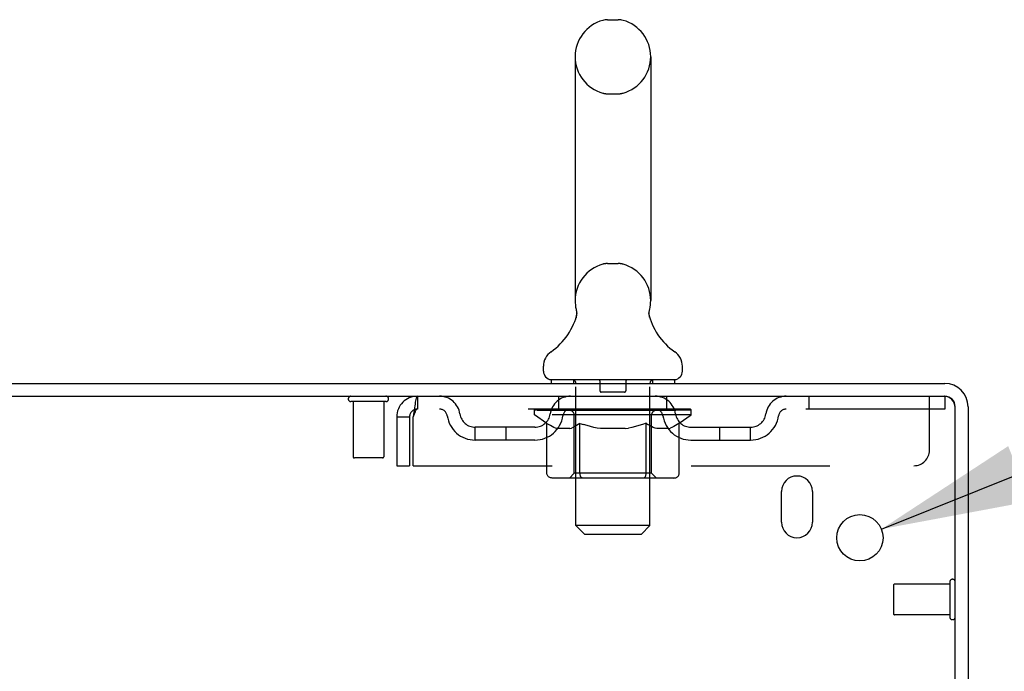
# Model space of a CAD drawing. Header units: inches. Extents: x 0 to 204, y 0 to 132.
# Tile 52 of 118: x 31.92 to 39.89, y 87.13 to 92.41. Entities that reach past the tile are written whole.
import ezdxf

# ---------------------------------------------------------------- set-up
doc = ezdxf.new("R2010")
doc.units = ezdxf.units.IN
doc.header["$LTSCALE"] = 11.243375
doc.header["$MEASUREMENT"] = 0
doc.linetypes.add('HIDDEN', pattern=[0.2, 0.1, -0.1])
doc.layers.get('0').update_dxf_attribs({"linetype": 'CONTINUOUS'})
doc.layers.add('DEFAULT_2', color=8, linetype='HIDDEN')
doc.layers.add('DIMENSIONS', color=7, linetype='CONTINUOUS')
doc.styles.get("Standard").update_dxf_attribs({"font": 'arial.ttf'})
doc.styles.add('TEXTSTYLE_1', font='gdt', dxfattribs={"width": 0.8})
doc.dimstyles.new('DIMSTYLE_2', dxfattribs={"dimtxt": 0.901875, "dimasz": 1.2025, "dimexe": 0.09, "dimexo": 0.07, "dimgap": 0.09, "dimtad": 0, "dimtih": 1, "dimtoh": 1, "dimzin": 4, "dimdsep": 46, "dimtxsty": 'Standard', "dimblk": '_FILLED', "dimblk1": '_FILLED', "dimblk2": '_FILLED', "dimcen": 0.09, "dimadec": 3, "dimazin": 1, "dimtfac": 1, "dimtdec": 3, "dimtofl": 0, "dimtmove": 0, "dimatfit": 1, "dimldrblk": '_FILLED', "dimfxl": 0, "dimtolj": 1, "dimtzin": 4, "dimarcsym": 0})

# ---------------------------------------------------------------- blocks, each defined once
blk = doc.blocks.new('_FILLED')
at = {"color": 0, "linetype": 'ByBlock'}
blk.add_solid([(0, 0), (-1, 0.2), (-1, -0.2)], dxfattribs=at)
blk = doc.blocks.new('*D28')
at = {"layer": 'DIMENSIONS', "color": 2, "linetype": 'Continuous'}
for p, q in [((38.8986, 88.2795), (41.2679, 89.2326)), ((41.2679, 89.2326), (42.3201, 89.2326))]:
    blk.add_line(p, q, dxfattribs=at)
at = {"layer": 'DIMENSIONS', "color": 2, "linetype": 'Continuous', "xscale": 1.2025, "yscale": 1.2025, "zscale": 1.2025, "rotation": 201.9136037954}
blk.add_blockref('_FILLED', (38.8986, 88.2795), dxfattribs=at)
at = {"layer": 'DIMENSIONS', "color": 2, "linetype": 'Continuous', "insert": (42.771, 89.6836), "char_height": 0.901875, "width": 2.952607, "attachment_point": 1, "line_spacing_factor": 0.9, "style": 'TEXTSTYLE_1'}
blk.add_mtext('{\\fgdt;n}\\fArial;.38', dxfattribs=at)

msp = doc.modelspace()

# ---------------------------------------------------------------- linework, layer by layer
at = {"color": 7, "linetype": 'Continuous'}
for p, q in [((36.6809, 92.405), (36.7683, 92.405)), ((36.4186, 92.105), (36.4186, 90.13)), ((37.0306, 92.105), (37.0306, 90.13)), ((37.0187, 90.026), (37.0188, 90.0311)), ((37.0188, 90.021), (37.0187, 90.0261)), ((37.0188, 90.031), (37.019, 90.0361)), ((37.0192, 90.016), (37.0188, 90.0211)), ((37.019, 90.036), (37.0194, 90.041)), ((37.0196, 90.0111), (37.0191, 90.0161)), ((37.0194, 90.0409), (37.0199, 90.046)), ((37.0203, 90.0062), (37.0196, 90.0112)), ((37.0199, 90.0459), (37.0207, 90.0509)), ((37.0211, 90.0013), (37.0203, 90.0063)), ((37.022, 89.9969), (37.0211, 90.0014)), ((37.0216, 90.0558), (37.0225, 90.0601)), ((37.0229, 89.9928), (37.022, 89.9969)), ((36.4247, 89.9869), (36.4232, 89.9822)), ((36.1621, 89.5585), (36.1621, 89.5979)), ((37.2871, 89.5585), (37.2871, 89.5979)), ((36.2246, 89.4895), (36.2246, 89.4595)), ((37.2246, 89.4895), (36.2246, 89.4895)), ((37.2246, 89.4895), (37.2246, 89.4595))]:
    msp.add_line(p, q, dxfattribs=at)
at = {"color": 3, "linetype": 'Continuous'}
for p, q in [((21.6516, 89.4595), (39.4106, 89.4595)), ((21.5996, 89.3555), (39.4056, 89.3555)), ((39.4956, 86.0421), (39.4956, 89.2655)), ((39.5996, 89.2705), (39.5996, 86.0428)), ((38.0896, 88.3345), (38.0896, 88.5845)), ((38.3396, 88.5845), (38.3396, 88.3345))]:
    msp.add_line(p, q, dxfattribs=at)
at = {"color": 7, "linetype": 'Continuous'}
for points in [[(36.4267, 90.0601), (36.4276, 90.0559), (36.4285, 90.051), (36.4293, 90.046), (36.4298, 90.0411), (36.4302, 90.0361), (36.4304, 90.0312), (36.4305, 90.0262), (36.4304, 90.0212), (36.4301, 90.0163), (36.4296, 90.0113), (36.429, 90.0064), (36.4282, 90.0015), (36.4272, 89.9966), (36.426, 89.9917), (36.4247, 89.9869)], [(37.0207, 90.0509), (37.0216, 90.0558), (37.0225, 90.0601)]]:
    msp.add_lwpolyline(points, dxfattribs=at)
at = {"color": 3, "linetype": 'Continuous'}
msp.add_circle((38.7246, 88.2095), 0.1875, dxfattribs=at)
at = {"color": 7, "linetype": 'Continuous'}
for centre, radius, start, end in [((36.7246, 92.105), 0.306, 105.63034, 180), ((36.6809, 92.2613), 0.1437, 90, 105.63034), ((36.7683, 92.2613), 0.1437, 74.36966, 90), ((36.7246, 92.105), 0.306, 0, 74.36966), ((36.7246, 90.13), 0.306, 180, 193.20532), ((36.7246, 90.13), 0.306, 346.79468, 360), ((35.9266, 90.1463), 0.523, 304.66237, 347.23891), ((37.5226, 90.1463), 0.523, 192.7611, 235.33763), ((36.3059, 89.5979), 0.1438, 124.66237, 180), ((37.1434, 89.5979), 0.1438, 360, 55.33763), ((36.2311, 89.5585), 0.069, 180, 265), ((37.2181, 89.5585), 0.069, 275, 360), ((39.4106, 89.2705), 0.085, 0, 90)]:
    msp.add_arc(centre, radius, start, end, dxfattribs=at)
at = {"color": 3, "linetype": 'Continuous'}
for centre, radius, start, end in [((39.4106, 89.2705), 0.189, 0, 90), ((39.4056, 89.2655), 0.09, 0, 90), ((38.2146, 88.5845), 0.125, 0, 180), ((38.2146, 88.3345), 0.125, 180, 360)]:
    msp.add_arc(centre, radius, start, end, dxfattribs=at)
at = {"layer": 'DEFAULT_2', "color": 8, "linetype": 'HIDDEN'}
for p, q in [((36.6809, 91.805), (36.7683, 91.805)), ((36.6809, 90.43), (36.7683, 90.43)), ((36.4046, 89.4895), (36.4046, 89.4595)), ((36.4246, 88.3085), (36.4246, 89.4595)), ((36.6196, 89.4795), (36.6196, 89.3995)), ((36.8296, 89.4795), (36.8296, 89.3995)), ((37.0246, 88.3085), (37.0246, 89.4595)), ((37.0446, 89.4895), (37.0446, 89.4595)), ((35.1416, 89.3555), (35.1416, 89.2515)), ((36.2871, 89.2515), (36.2871, 89.3555)), ((36.8196, 89.3895), (36.6296, 89.3895)), ((37.1621, 89.2515), (37.1621, 89.3555)), ((38.3121, 89.3555), (38.3121, 89.2515)), ((39.2871, 88.918), (39.2871, 89.3555)), ((39.4056, 89.3555), (39.4121, 89.3555)), ((39.4121, 89.3555), (39.4121, 89.2515)), ((34.8876, 89.3125), (34.6036, 89.3125)), ((34.6216, 89.3125), (34.6216, 88.8655)), ((34.8696, 89.3125), (34.8696, 88.8655)), ((39.4121, 89.2515), (35.1416, 89.2515)), ((36.0913, 89.2048), (36.0913, 89.2515)), ((36.1906, 89.1353), (36.0913, 89.2048)), ((37.3579, 89.2048), (36.0913, 89.2048)), ((36.101, 89.2449), (36.101, 89.2515)), ((36.1096, 89.2416), (36.1096, 89.2449)), ((36.1096, 89.2416), (37.3396, 89.2416)), ((36.1185, 89.2416), (36.1185, 89.2449)), ((36.1194, 89.2416), (36.1194, 89.2449)), ((36.1295, 89.2449), (36.1295, 89.2515)), ((36.1458, 89.2416), (36.1458, 89.2449)), ((36.1476, 89.2416), (36.1476, 89.2449)), ((36.1762, 89.2449), (36.1762, 89.2515)), ((36.1907, 89.2416), (36.1907, 89.2449)), ((36.1934, 89.2416), (36.1934, 89.2449)), ((36.3977, 89.2446), (36.1963, 89.2446)), ((36.2395, 89.2449), (36.2395, 89.2515)), ((36.2408, 89.2416), (36.2408, 89.2446)), ((36.2416, 89.2416), (36.2416, 89.2446)), ((36.2446, 89.2416), (36.2446, 89.2446)), ((36.2518, 89.2416), (36.2518, 89.2449)), ((36.2518, 89.2416), (36.2518, 89.2446)), ((36.2552, 89.2416), (36.2552, 89.2449)), ((36.2586, 89.2416), (36.2586, 89.2456)), ((36.2629, 89.2416), (36.2629, 89.2446)), ((36.2771, 89.2416), (36.2771, 89.2446)), ((36.2952, 89.2416), (36.2952, 89.2446)), ((36.2957, 89.2416), (36.2957, 89.2473)), ((36.3161, 89.2416), (36.3161, 89.2446)), ((36.3161, 89.2416), (36.3161, 89.2446)), ((36.3176, 89.2449), (36.3176, 89.2515)), ((36.3272, 89.2416), (36.3272, 89.2449)), ((36.3314, 89.2416), (36.3314, 89.2449)), ((36.3406, 89.2416), (36.3406, 89.2446)), ((36.3519, 89.2416), (36.3519, 89.2488)), ((36.3674, 89.2416), (36.3674, 89.2446)), ((36.3704, 89.2416), (36.3704, 89.2446)), ((36.3977, 89.2416), (36.3977, 89.2446)), ((36.4647, 89.2446), (36.4027, 89.2446)), ((36.408, 89.2449), (36.408, 89.2515)), ((36.4119, 88.733), (36.4119, 89.2017)), ((36.4148, 89.2416), (36.4148, 89.2449)), ((36.4195, 89.2416), (36.4195, 89.2449)), ((36.4255, 89.2416), (36.4255, 89.25)), ((36.4296, 89.2416), (36.4296, 89.2446)), ((36.4405, 89.2416), (36.4405, 89.2446)), ((36.4647, 89.2416), (36.4647, 89.2446)), ((36.5396, 89.2446), (36.4804, 89.2446)), ((36.5008, 89.2416), (36.5008, 89.2446)), ((36.508, 89.2449), (36.508, 89.2515)), ((36.5117, 89.2416), (36.5117, 89.2449)), ((36.5141, 89.2416), (36.5141, 89.2508)), ((36.5168, 89.2416), (36.5168, 89.2449)), ((36.5243, 89.2416), (36.5243, 89.245)), ((36.5396, 89.2416), (36.5396, 89.2446)), ((36.6201, 89.2446), (36.5656, 89.2446)), ((36.5787, 89.2416), (36.5787, 89.2446)), ((36.6102, 89.2446), (36.7246, 89.2515)), ((36.6146, 89.2449), (36.6146, 89.2515)), ((36.6152, 89.2514), (36.6146, 89.2515)), ((36.6151, 89.2416), (36.6151, 89.2449)), ((36.6152, 89.2449), (36.6152, 89.2514)), ((36.6191, 89.2416), (36.6191, 89.2451)), ((36.6201, 89.2416), (36.6201, 89.2446)), ((36.6205, 89.2416), (36.6205, 89.2449)), ((36.7038, 89.2446), (36.6556, 89.2446)), ((36.6611, 89.2416), (36.6611, 89.2446)), ((36.7038, 89.2416), (36.7038, 89.2446)), ((36.7221, 89.245), (36.7219, 89.2449)), ((36.7219, 89.2416), (36.7219, 89.2449)), ((36.7221, 89.2416), (36.7221, 89.245)), ((36.7246, 89.2449), (36.7246, 89.2515)), ((36.7246, 89.2515), (36.839, 89.2446)), ((36.7271, 89.2416), (36.7271, 89.245)), ((36.7271, 89.245), (36.7273, 89.2449)), ((36.7273, 89.2416), (36.7273, 89.2449)), ((36.7454, 89.2416), (36.7454, 89.2446)), ((36.7454, 89.2446), (36.7936, 89.2446)), ((36.7881, 89.2416), (36.7881, 89.2446)), ((36.8287, 89.2416), (36.8287, 89.2449)), ((36.8291, 89.2416), (36.8291, 89.2446)), ((36.8291, 89.2446), (36.8836, 89.2446)), ((36.8301, 89.2416), (36.8301, 89.2451)), ((36.834, 89.2514), (36.8346, 89.2515)), ((36.834, 89.2449), (36.834, 89.2514)), ((36.8341, 89.2416), (36.8341, 89.2449)), ((36.8346, 89.2449), (36.8346, 89.2515)), ((36.8705, 89.2416), (36.8705, 89.2446)), ((36.9096, 89.2416), (36.9096, 89.2446)), ((36.9096, 89.2446), (36.9688, 89.2446)), ((36.9249, 89.2416), (36.9249, 89.245)), ((36.9324, 89.2416), (36.9324, 89.2449)), ((36.9351, 89.2416), (36.9351, 89.2508)), ((36.9375, 89.2416), (36.9375, 89.2449)), ((36.9412, 89.2449), (36.9412, 89.2515)), ((36.9484, 89.2416), (36.9484, 89.2446)), ((36.9845, 89.2416), (36.9845, 89.2446)), ((36.9845, 89.2446), (37.0465, 89.2446)), ((37.0087, 89.2416), (37.0087, 89.2446)), ((37.0196, 89.2416), (37.0196, 89.2446)), ((37.0237, 89.2416), (37.0237, 89.25)), ((37.0298, 89.2416), (37.0298, 89.2449)), ((37.0344, 89.2416), (37.0344, 89.2449)), ((37.0374, 88.733), (37.0374, 89.2017)), ((37.0412, 89.2449), (37.0412, 89.2515)), ((37.0515, 89.2416), (37.0515, 89.2446)), ((37.0515, 89.2446), (37.3578, 89.2446)), ((37.0788, 89.2416), (37.0788, 89.2446)), ((37.0818, 89.2416), (37.0818, 89.2446)), ((37.0973, 89.2416), (37.0973, 89.2488)), ((37.1086, 89.2416), (37.1086, 89.2446)), ((37.1178, 89.2416), (37.1178, 89.2449)), ((37.122, 89.2416), (37.122, 89.2449)), ((37.1317, 89.2449), (37.1317, 89.2515)), ((37.1331, 89.2416), (37.1331, 89.2446)), ((37.1331, 89.2416), (37.1331, 89.2446)), ((37.1535, 89.2416), (37.1535, 89.2473)), ((37.154, 89.2416), (37.154, 89.2446)), ((37.1721, 89.2416), (37.1721, 89.2446)), ((37.1863, 89.2416), (37.1863, 89.2446)), ((37.1906, 89.2416), (37.1906, 89.2456)), ((37.194, 89.2416), (37.194, 89.2449)), ((37.1974, 89.2416), (37.1974, 89.2449)), ((37.1974, 89.2416), (37.1974, 89.2446)), ((37.2046, 89.2416), (37.2046, 89.2446)), ((37.2076, 89.2416), (37.2076, 89.2446)), ((37.2084, 89.2416), (37.2084, 89.2446)), ((37.2097, 89.2449), (37.2097, 89.2515)), ((37.2365, 89.248), (37.3568, 89.2493)), ((37.2365, 89.2446), (37.2365, 89.248)), ((37.2558, 89.2416), (37.2558, 89.2449)), ((37.2585, 89.2416), (37.2585, 89.2449)), ((37.261, 89.137), (37.3579, 89.2048)), ((37.273, 89.2449), (37.273, 89.2515)), ((37.3016, 89.2416), (37.3016, 89.2449)), ((37.3034, 89.2416), (37.3034, 89.2449)), ((37.3197, 89.2449), (37.3197, 89.2515)), ((37.3298, 89.2416), (37.3298, 89.2449)), ((37.3307, 89.2416), (37.3307, 89.2449)), ((37.3396, 89.2416), (37.3396, 89.2449)), ((37.3482, 89.2449), (37.3482, 89.2515)), ((37.3568, 89.2446), (37.3568, 89.2493)), ((37.3579, 89.2048), (37.3579, 89.2449)), ((34.9746, 89.1885), (34.9746, 88.793)), ((34.9746, 89.1885), (35.0786, 89.1885)), ((35.0786, 89.1885), (35.0786, 88.793)), ((35.1086, 88.793), (35.1086, 89.1885)), ((36.1906, 88.7303), (36.1906, 89.1353)), ((36.1906, 89.1353), (36.2047, 89.1258)), ((36.2185, 89.1174), (36.2045, 89.1259)), ((36.2321, 89.1099), (36.2183, 89.1175)), ((36.4304, 89.1177), (36.4165, 89.11)), ((36.4442, 89.1262), (36.4302, 89.1176)), ((36.4582, 89.1357), (36.4441, 89.1262)), ((36.4582, 88.7303), (36.4582, 89.1357)), ((36.4582, 89.1357), (36.487, 89.1261)), ((36.5154, 89.1175), (36.4867, 89.1262)), ((36.5433, 89.1099), (36.515, 89.1176)), ((36.9358, 89.118), (36.9071, 89.1102)), ((36.9645, 89.1268), (36.9354, 89.1179)), ((36.9934, 89.1366), (36.9642, 89.1267)), ((36.9934, 88.7303), (36.9934, 89.1366)), ((36.9934, 89.1366), (37.0083, 89.1266)), ((37.023, 89.1177), (37.0082, 89.1267)), ((37.0374, 89.11), (37.0228, 89.1179)), ((37.2315, 89.1181), (37.2167, 89.1101)), ((37.2462, 89.127), (37.2312, 89.118)), ((37.261, 89.137), (37.246, 89.1269)), ((37.261, 88.7303), (37.261, 89.137)), ((35.61, 89.0005), (35.61, 89.1045)), ((36.093, 89.1045), (35.61, 89.1045)), ((35.86, 89.0005), (35.86, 89.1045)), ((36.2455, 89.1034), (36.2318, 89.11)), ((36.2589, 89.0978), (36.2453, 89.1035)), ((36.2722, 89.0932), (36.2588, 89.0979)), ((36.3761, 89.0932), (36.2722, 89.0932)), ((36.3761, 89.0932), (36.3896, 89.0979)), ((36.4031, 89.1036), (36.3895, 89.0979)), ((36.4167, 89.1102), (36.4029, 89.1035)), ((36.5708, 89.1033), (36.5428, 89.11)), ((36.5983, 89.0978), (36.5704, 89.1034)), ((36.6256, 89.0932), (36.5981, 89.0978)), ((36.8236, 89.0932), (36.6256, 89.0932)), ((36.8236, 89.0932), (36.8515, 89.0979)), ((36.8796, 89.1036), (36.8513, 89.0978)), ((36.9076, 89.1103), (36.8792, 89.1035)), ((37.0517, 89.1033), (37.0372, 89.1101)), ((37.0659, 89.0977), (37.0514, 89.1034)), ((37.08, 89.0932), (37.0657, 89.0978)), ((37.1739, 89.0932), (37.08, 89.0932)), ((37.1739, 89.0932), (37.1882, 89.0978)), ((37.2026, 89.1035), (37.1881, 89.0978)), ((37.217, 89.1103), (37.2024, 89.1034)), ((37.3562, 89.1045), (37.8392, 89.1045)), ((37.5892, 89.0005), (37.5892, 89.1045)), ((37.8392, 89.0005), (37.8392, 89.1045)), ((36.093, 89.0005), (35.61, 89.0005)), ((37.3562, 89.0005), (37.8392, 89.0005)), ((34.8596, 88.8555), (34.6316, 88.8555)), ((34.9746, 88.793), (35.0786, 88.793)), ((35.1086, 88.793), (39.1621, 88.793)), ((36.4119, 88.733), (36.372, 88.6932)), ((37.0374, 88.733), (36.4119, 88.733)), ((37.0374, 88.733), (37.0772, 88.6932)), ((37.2182, 88.6932), (36.2334, 88.6932)), ((36.4696, 88.6976), (36.4673, 88.7)), ((36.4745, 88.6943), (36.472, 88.6956)), ((36.4771, 88.6935), (36.4745, 88.6943)), ((36.4796, 88.6932), (36.4771, 88.6935)), ((36.4936, 88.2395), (36.4246, 88.3085)), ((37.0246, 88.3085), (36.4246, 88.3085)), ((36.4936, 88.2395), (36.9556, 88.2395)), ((36.9556, 88.2395), (37.0246, 88.3085)), ((39.4526, 87.8515), (39.4526, 87.5675)), ((38.9956, 87.8235), (38.9956, 87.5955)), ((39.4526, 87.8335), (39.0056, 87.8335)), ((39.4526, 87.5855), (39.0056, 87.5855))]:
    msp.add_line(p, q, dxfattribs=at)
for points in [[(35.1416, 89.3555), (35.1392, 89.3545), (35.1369, 89.3513), (35.1345, 89.3462), (35.1322, 89.339), (35.1298, 89.3299), (35.1275, 89.3191), (35.1251, 89.3066), (35.1227, 89.2926), (35.1204, 89.2774), (35.118, 89.261), (35.1157, 89.2437), (35.1133, 89.2257), (35.111, 89.2072), (35.1086, 89.1885)], [(35.1416, 89.2515), (35.1392, 89.2511), (35.1369, 89.2499), (35.1345, 89.248), (35.1322, 89.2453), (35.1298, 89.2419), (35.1275, 89.2378), (35.1251, 89.2331), (35.1227, 89.2278), (35.1204, 89.222), (35.118, 89.2159), (35.1157, 89.2093), (35.1133, 89.2025), (35.111, 89.1956), (35.1086, 89.1885)], [(36.2334, 88.6932), (36.2283, 88.6935), (36.2232, 88.6943), (36.2182, 88.6956), (36.2133, 88.6976), (36.2087, 88.7), (36.2044, 88.703), (36.2005, 88.7066), (36.1972, 88.7106), (36.1944, 88.715), (36.1924, 88.7198), (36.1911, 88.725), (36.1906, 88.7303)], [(36.4591, 88.7198), (36.4584, 88.725), (36.4582, 88.7303)], [(36.4601, 88.715), (36.4591, 88.7198), (36.4585, 88.725), (36.4582, 88.7303)], [(36.472, 88.6956), (36.4696, 88.6976), (36.4673, 88.7), (36.4651, 88.703), (36.4632, 88.7066), (36.4615, 88.7106), (36.4601, 88.715)], [(36.972, 88.6932), (36.9746, 88.6935), (36.9771, 88.6943), (36.9797, 88.6956), (36.9821, 88.6976), (36.9844, 88.7), (36.9866, 88.703), (36.9885, 88.7066), (36.9902, 88.7106), (36.9915, 88.715), (36.9926, 88.7198), (36.9932, 88.725), (36.9934, 88.7303)], [(37.2182, 88.6932), (37.2234, 88.6935), (37.2285, 88.6943), (37.2335, 88.6956), (37.2384, 88.6976), (37.243, 88.7), (37.2473, 88.703), (37.2511, 88.7066), (37.2545, 88.7106), (37.2572, 88.715), (37.2593, 88.7198), (37.2606, 88.725), (37.261, 88.7303)], [(36.4651, 88.703), (36.4632, 88.7066), (36.4615, 88.7106)]]:
    msp.add_lwpolyline(points, dxfattribs=at)
for centre, radius, start, end in [((36.7246, 92.105), 0.306, 180, 254.36966), ((36.7246, 92.105), 0.306, 285.63034, 360), ((36.6809, 91.9488), 0.1437, 254.36966, 270), ((36.7683, 91.9488), 0.1437, 270, 285.63034), ((36.7246, 90.13), 0.306, 105.63034, 180), ((36.6809, 90.2863), 0.1437, 90, 105.63034), ((36.7683, 90.2863), 0.1437, 74.36966, 90), ((36.7246, 90.13), 0.306, 0, 74.36966), ((36.2311, 89.5585), 0.069, 265, 270), ((36.3946, 89.4595), 0.03, 0, 90), ((36.6096, 89.4795), 0.01, 0, 90), ((36.8396, 89.4795), 0.01, 90, 180), ((37.0546, 89.4595), 0.03, 90, 180), ((37.2181, 89.5585), 0.069, 270, 275), ((34.6036, 89.334), 0.0215, 90, 270), ((34.8876, 89.334), 0.0215, 270, 90), ((35.1416, 89.1885), 0.167, 90, 180), ((35.3209, 89.1885), 0.167, 8.07163, 90), ((36.3821, 89.1885), 0.167, 90, 171.92837), ((36.6296, 89.3995), 0.01, 180, 270), ((36.8196, 89.3995), 0.01, 270, 360), ((37.0671, 89.1885), 0.167, 8.07163, 90), ((38.1283, 89.1885), 0.167, 90, 171.92837), ((35.1416, 89.1885), 0.063, 90, 180), ((35.3214, 89.189), 0.0625, 7.98631, 90), ((35.61, 89.2295), 0.229, 187.98631, 270), ((35.61, 89.2295), 0.125, 188.07163, 270), ((36.093, 89.2295), 0.125, 270, 351.92837), ((36.093, 89.2295), 0.229, 270, 352.01369), ((36.3817, 89.189), 0.0625, 90, 172.01369), ((36.372, 89.2017), 0.0398, 0, 89.99999), ((37.0772, 89.2017), 0.0398, 90.00001, 180), ((37.0675, 89.189), 0.0625, 7.98631, 90), ((37.3562, 89.2295), 0.229, 187.98631, 270), ((37.3562, 89.2295), 0.125, 188.07163, 270), ((37.8392, 89.2295), 0.125, 270, 351.92837), ((37.8392, 89.2295), 0.229, 270, 352.01369), ((38.1278, 89.189), 0.0625, 90, 172.01369), ((39.1621, 88.918), 0.125, 270, 360), ((34.6316, 88.8655), 0.01, 180, 270), ((34.8596, 88.8655), 0.01, 270, 360), ((39.4741, 87.8515), 0.0215, 0, 180), ((39.0056, 87.8235), 0.01, 90, 180), ((39.0056, 87.5955), 0.01, 180, 270), ((39.4741, 87.5675), 0.0215, 180, 360)]:
    msp.add_arc(centre, radius, start, end, dxfattribs=at)
for centre, major_axis, ratio, start_param, end_param in [((36.7246, 89.2515), (0.6333, 0.0067), 0.05963, 2.96643, 3.140963), ((36.0715, 89.2396), (0.1981, 0), 0.060556, 0.430652, 1.470503), ((36.7246, 89.2515), (0.6333, 0), 0.060556, -3.141593, -2.96706), ((36.0715, 89.2329), (0.1981, 0.0021), 0.05963, 1.376596, 1.469874), ((36.7246, 89.2515), (0.6333, 0.0132), 0.05688, 2.791345, 2.965878), ((36.0472, 89.2396), (0.1981, 0.0021), 0.05963, 0.25549, 1.295341), ((36.1157, 89.2396), (0.1981, -0.0021), 0.05963, 0.605815, 1.645666), ((36.7246, 89.2515), (0.6333, -0.0067), 0.05963, -2.96643, -2.791898), ((36.1157, 89.2329), (0.1981, 0), 0.060556, 1.551758, 1.645036), ((36.0472, 89.2329), (0.1981, 0.0041), 0.05688, 1.20151, 1.294789), ((36.1169, 89.2352), (0.1643, 0.0017), 0.05963, 1.065228, 1.614276), ((36.0971, 89.2352), (0.1643, 0.0034), 0.05688, 0.890143, 1.43919), ((36.1551, 89.2352), (0.1643, 0), 0.060556, 1.240391, 1.789438), ((36.7246, 89.2515), (0.6333, 0.0192), 0.052395, 2.616403, 2.790936), ((36.0435, 89.2396), (0.1981, 0.0041), 0.05688, 0.080405, 1.120256), ((36.1783, 89.2396), (0.1981, -0.0041), 0.05688, 0.7809, 1.820751), ((36.7246, 89.2515), (0.6333, -0.0132), 0.05688, -2.791345, -2.616812), ((36.1783, 89.2329), (0.1981, -0.0021), 0.05963, 1.72692, 1.820198), ((36.0435, 89.2329), (0.1981, 0.006), 0.052395, 1.026568, 1.119847), ((36.0965, 89.2352), (0.1643, 0.005), 0.052395, 0.715201, 1.264248), ((36.2106, 89.2352), (0.1643, -0.0017), 0.05963, 1.415553, 1.9646), ((36.7246, 89.2515), (0.6333, 0.0247), 0.046319, 2.441654, 2.616187), ((36.2576, 89.2396), (0.1981, -0.006), 0.052395, 0.955842, 1.995693), ((36.0604, 89.2396), (0.1981, 0.006), 0.052395, -0.094537, 0.945314), ((36.7246, 89.2515), (0.6333, -0.0192), 0.052395, -2.616403, -2.44187), ((36.2576, 89.2329), (0.1981, -0.0041), 0.05688, 1.902006, 1.995284), ((36.0604, 89.2329), (0.1981, 0.0077), 0.046319, 0.851819, 0.945098), ((36.1149, 89.2352), (0.1643, 0.0064), 0.046319, 0.540452, 1.089499), ((36.2817, 89.2352), (0.1643, -0.0034), 0.05688, 1.590638, 2.139686), ((36.7246, 89.2515), (0.6333, 0.0294), 0.038841, 2.267123, 2.441656), ((36.351, 89.2396), (0.1981, -0.0077), 0.046319, 1.130591, 2.170442), ((36.0976, 89.2396), (0.1981, 0.0077), 0.046319, -0.269286, 0.770565), ((36.7246, 89.2515), (0.6333, -0.0247), 0.046319, -2.441654, -2.267121), ((36.351, 89.2329), (0.1981, -0.006), 0.052395, 2.076947, 2.170226), ((36.0976, 89.2329), (0.1981, 0.0092), 0.038841, 0.677289, 0.770567), ((36.1518, 89.2352), (0.1643, 0.0076), 0.038841, 0.365921, 0.914969), ((36.3663, 89.2352), (0.1643, -0.005), 0.052395, 1.76558, 2.314627), ((36.4558, 89.2396), (0.1981, -0.0092), 0.038841, 1.305122, 2.344973), ((36.7246, 89.2515), (0.6333, 0.0332), 0.030195, 2.09281, 2.267343), ((36.1538, 89.2396), (0.1981, 0.0092), 0.038841, -0.443817, 0.596034), ((36.7246, 89.2515), (0.6333, -0.0294), 0.038841, -2.267123, -2.092591), ((36.4558, 89.2329), (0.1981, -0.0077), 0.046319, 2.251696, 2.344975), ((36.1538, 89.2329), (0.1981, 0.0104), 0.030195, 0.502975, 0.596254), ((36.2062, 89.2352), (0.1643, 0.0086), 0.030195, 0.191608, 0.740655), ((36.4618, 89.2352), (0.1643, -0.0064), 0.046319, 1.940329, 2.489376), ((36.2273, 89.2396), (0.1981, 0.0104), 0.030195, -0.61813, 0.421721), ((36.5688, 89.2396), (0.1981, -0.0104), 0.030195, 1.479435, 2.519286), ((36.7246, 89.2515), (0.6333, 0.0361), 0.020645, 1.918687, 2.09322), ((36.7246, 89.2515), (0.6333, -0.0332), 0.030195, -2.09281, -1.918277), ((36.5688, 89.2329), (0.1981, -0.0092), 0.038841, 2.426227, 2.519505), ((36.2273, 89.2329), (0.1981, 0.0113), 0.020645, 0.328852, 0.422131), ((36.2763, 89.2352), (0.1643, 0.0094), 0.020645, 0.017485, 0.566532), ((36.5652, 89.2352), (0.1643, -0.0076), 0.038841, 2.11486, 2.663907), ((36.316, 89.2396), (0.1981, 0.0113), 0.020645, -0.792253, 0.247598), ((36.6865, 89.2396), (0.1981, -0.0113), 0.020645, 1.653558, 2.693409), ((36.7246, 89.2515), (0.6333, 0.0378), 0.010478, 1.744704, 1.919237), ((36.7246, 89.2515), (0.6333, -0.0361), 0.020645, -1.918687, -1.744154), ((36.6865, 89.2329), (0.1981, -0.0104), 0.030195, 2.60054, 2.693819), ((36.316, 89.2329), (0.1981, 0.0118), 0.010478, 0.154869, 0.248148), ((36.36, 89.2352), (0.1643, 0.0098), 0.010478, 6.126688, 6.675735), ((36.6735, 89.2352), (0.1643, -0.0086), 0.030195, 2.289173, 2.83822), ((36.417, 89.2396), (0.1981, 0.0118), 0.010478, -0.966236, -0.000846), ((36.8053, 89.2396), (0.1981, -0.0118), 0.010478, 1.827541, 2.867392), ((36.7246, 89.2515), (0.6333, -0.0378), 0.010478, -1.744704, -1.570171), ((36.8053, 89.2329), (0.1981, -0.0113), 0.020645, 2.774664, 2.867942), ((36.7834, 89.2352), (0.1643, -0.0094), 0.020645, 2.463296, 3.012344), ((36.6439, 89.2396), (0.1981, 0.0118), 0.010478, 0.274201, 1.314052), ((36.5578, 89.2352), (0.1643, 0.0098), 0.010478, -0.000483, 0.504314), ((36.5275, 89.2329), (0.1981, 0.0118), 0.010478, 0.099668, 0.192946), ((36.7246, 89.2515), (0.6333, 0.0378), 0.010478, -1.571421, -1.396888), ((36.9218, 89.2329), (0.1981, -0.0118), 0.010478, 2.948646, 3.041925), ((36.8914, 89.2352), (0.1643, -0.0098), 0.010478, 2.637279, 3.142076), ((36.7627, 89.2396), (0.1981, 0.0113), 0.020645, 0.448184, 1.488034), ((36.6658, 89.2352), (0.1643, 0.0094), 0.020645, 0.129249, 0.678296), ((36.6439, 89.2329), (0.1981, 0.0113), 0.020645, 0.273651, 0.366929), ((37.0322, 89.2396), (0.1981, -0.0118), 0.010478, -3.140747, -2.175357), ((36.7246, 89.2515), (0.6333, 0.0361), 0.020645, -1.397439, -1.222906), ((36.7246, 89.2515), (0.6333, -0.0378), 0.010478, 1.222355, 1.396888), ((36.8804, 89.2396), (0.1981, 0.0104), 0.030195, 0.622307, 1.662158), ((36.7757, 89.2352), (0.1643, 0.0086), 0.030195, 0.303372, 0.852419), ((37.0892, 89.2352), (0.1643, -0.0098), 0.010478, 2.749043, 3.29809), ((37.1332, 89.2396), (0.1981, -0.0113), 0.020645, 2.893995, 3.933846), ((36.7627, 89.2329), (0.1981, 0.0104), 0.030195, 0.447774, 0.541052), ((37.1332, 89.2329), (0.1981, -0.0118), 0.010478, 2.893445, 2.986723), ((36.9934, 89.2396), (0.1981, 0.0092), 0.038841, 0.79662, 1.836471), ((36.7246, 89.2515), (0.6333, 0.0332), 0.030195, -1.223315, -1.048783), ((36.7246, 89.2515), (0.6333, -0.0361), 0.020645, 1.048373, 1.222906), ((36.884, 89.2352), (0.1643, 0.0076), 0.038841, 0.477686, 1.026733), ((37.173, 89.2352), (0.1643, -0.0094), 0.020645, 2.57506, 3.124108), ((37.2219, 89.2396), (0.1981, -0.0104), 0.030195, 2.719872, 3.759723), ((37.0982, 89.2396), (0.1981, 0.0077), 0.046319, 0.971151, 2.011002), ((36.8804, 89.2329), (0.1981, 0.0092), 0.038841, 0.622087, 0.715366), ((37.2219, 89.2329), (0.1981, -0.0113), 0.020645, 2.719462, 2.812741), ((36.7246, 89.2515), (0.6333, 0.0294), 0.038841, -1.049002, -0.874469), ((36.7246, 89.2515), (0.6333, -0.0332), 0.030195, 0.87425, 1.048783), ((36.9874, 89.2352), (0.1643, 0.0064), 0.046319, 0.652216, 1.201263), ((37.1916, 89.2396), (0.1981, 0.006), 0.052395, 1.1459, 2.185751), ((37.2431, 89.2352), (0.1643, -0.0086), 0.030195, 2.400937, 2.949985), ((37.2954, 89.2396), (0.1981, -0.0092), 0.038841, 2.545558, 3.585409), ((37.0829, 89.2352), (0.1643, 0.005), 0.052395, 0.826965, 1.376012), ((36.9934, 89.2329), (0.1981, 0.0077), 0.046319, 0.796618, 0.889896), ((37.2954, 89.2329), (0.1981, -0.0104), 0.030195, 2.545339, 2.638617), ((37.2709, 89.2396), (0.1981, 0.0041), 0.05688, 1.320842, 2.360692), ((36.7246, 89.2515), (0.6333, 0.0247), 0.046319, -0.874471, -0.699939), ((36.7246, 89.2515), (0.6333, -0.0294), 0.038841, 0.699936, 0.874469), ((37.3516, 89.2396), (0.1981, -0.0077), 0.046319, 2.371028, 3.410879), ((37.2974, 89.2352), (0.1643, -0.0076), 0.038841, 2.226624, 2.775671), ((37.3335, 89.2396), (0.1981, 0.0021), 0.05963, 1.495927, 2.535778), ((37.1675, 89.2352), (0.1643, 0.0034), 0.05688, 1.001907, 1.550954), ((37.3888, 89.2396), (0.1981, -0.006), 0.052395, 2.196279, 3.23613), ((37.3343, 89.2352), (0.1643, -0.0064), 0.046319, 2.052093, 2.601141), ((37.0982, 89.2329), (0.1981, 0.006), 0.052395, 0.971367, 1.064645), ((37.3516, 89.2329), (0.1981, -0.0092), 0.038841, 2.371026, 2.464304), ((37.3777, 89.2396), (0.1981, 0), 0.060556, 2.364024, 2.71094), ((37.4057, 89.2396), (0.1981, -0.0041), 0.05688, 2.021337, 3.061188), ((36.7246, 89.2515), (0.6333, 0.0192), 0.052395, -0.699723, -0.52519), ((36.7246, 89.2515), (0.6333, -0.0247), 0.046319, 0.525406, 0.699939), ((37.402, 89.2396), (0.1981, -0.0021), 0.05963, 1.846251, 2.886102), ((37.2386, 89.2352), (0.1643, 0.0017), 0.05963, 1.176993, 1.72604), ((37.3528, 89.2352), (0.1643, -0.005), 0.052395, 1.877344, 2.426392), ((37.2941, 89.2352), (0.1643, 0), 0.060556, 1.352155, 1.901202), ((37.3521, 89.2352), (0.1643, -0.0034), 0.05688, 1.702402, 2.25145), ((37.3323, 89.2352), (0.1643, -0.0017), 0.05963, 1.527317, 2.076364), ((37.1916, 89.2329), (0.1981, 0.0041), 0.05688, 1.146309, 1.239587), ((37.3888, 89.2329), (0.1981, -0.0077), 0.046319, 2.196495, 2.289773), ((36.7246, 89.2515), (0.6333, 0.0132), 0.05688, -0.524781, -0.350248), ((36.7246, 89.2515), (0.6333, -0.0192), 0.052395, 0.350657, 0.52519), ((37.3777, 89.2329), (0.1981, -0.0021), 0.05963, 1.764997, 1.971333), ((37.2709, 89.2329), (0.1981, 0.0021), 0.05963, 1.321394, 1.414673), ((37.4057, 89.2329), (0.1981, -0.006), 0.052395, 2.021746, 2.115024), ((36.7246, 89.2515), (0.6333, 0.0067), 0.05963, -0.349695, -0.175162), ((36.7246, 89.2515), (0.6333, -0.0132), 0.05688, 0.175715, 0.350248), ((37.3335, 89.2329), (0.1981, 0), 0.060556, 1.496556, 1.589835), ((37.402, 89.2329), (0.1981, -0.0041), 0.05688, 1.846804, 1.940083), ((36.7246, 89.2515), (0.6333, -0.0067), 0.05963, 6.27665, 6.458348), ((36.7246, 89.2515), (0.6333, 0), 0.060556, -0.174533, -0.058352)]:
    msp.add_ellipse(centre, major_axis=major_axis, ratio=ratio, start_param=start_param, end_param=end_param, dxfattribs=at)

# ---------------------------------------------------------------- dimensions: what is measured, and where the dimension line sits
at = {"layer": 'DIMENSIONS', "color": 2, "linetype": 'Continuous'}
dim = msp.add_diameter_dim_2p(p1=(38.898556, 88.279499), p2=(38.550651, 88.139546), text='%%c<>', dimstyle='DIMSTYLE_2', override={"dimpost": '<>'}, dxfattribs=at)
dim.commit()
dim.dimension.update_dxf_attribs({"geometry": '*D28', "text_midpoint": (44.247313, 89.232616), "dimtype": 163})

doc.saveas('drawing.dxf')
